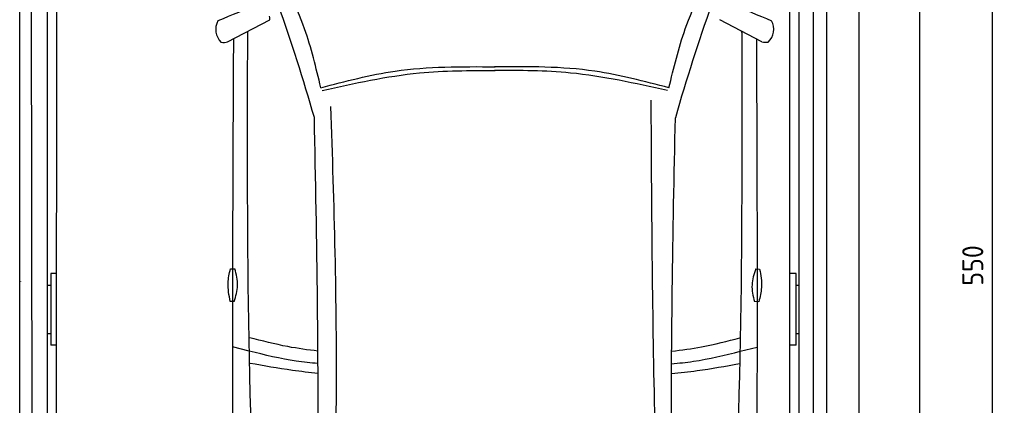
# Model space of a CAD drawing. Header units: millimetres. Extents: x 0 to 8982, y -929 to 5900.
# Tile 5 of 6: x 5707 to 8982, y 2486 to 3767. Entities that reach past the tile are written whole.
import ezdxf

# ---------------------------------------------------------------- set-up
doc = ezdxf.new("R2010")
doc.units = ezdxf.units.MM
doc.layers.get('0').update_dxf_attribs({"lineweight": 25})
doc.layers.add('4', color=3, linetype='Continuous')
for name, color, linetype, lineweight in [('car', 10, 'Continuous', 25), ('Gebäude', 7, 'Continuous', 25), ('Plattform', 7, 'Continuous', 25)]:
    doc.layers.add(name, color=color, linetype=linetype, lineweight=lineweight)
doc.styles.get("Standard").update_dxf_attribs({"font": 'ISOCP.SHX'})
doc.dimstyles.new('GEN-ISO', dxfattribs={"dimscale": 20, "dimtxt": 3.5, "dimasz": 2, "dimexe": 2, "dimexo": 1, "dimgap": 1.5, "dimtad": 1, "dimdec": 1, "dimlfac": 0.1, "dimdsep": 46, "dimtxsty": 'Standard', "dimblk": 'PUNKT', "dimcen": 2, "dimclrd": 256, "dimclre": 256, "dimclrt": 2, "dimadec": 0, "dimazin": 0, "dimtp": 0.1, "dimtm": 0.1, "dimtfac": 0.71, "dimtdec": 1, "dimtmove": 2, "dimatfit": 3, "dimldrblk": 'PUNKT', "dimfxl": 2, "dimtolj": 1, "dimarcsym": 0})

# ---------------------------------------------------------------- blocks, each defined once
blk = doc.blocks.new('Car LP')
at = {"layer": 'car'}
for p, q in [((-888, 3067.7), (-748, 3140.9)), ((889.7, 3068.2), (749.7, 3141.4)), ((-815.9, 2040.3), (-871.6, 2054.3)), ((817.6, 2039.6), (873.4, 2053.6))]:
    blk.add_line(p, q, dxfattribs=at)
for points in [[(-878.5, 2313.7), (-863.5, 2313.7)], [(869, 2313.2), (882, 2313)], [(-866.1, 2205.1), (-879.1, 2205.1)], [(879.3, 2204.5), (864.4, 2204.7)]]:
    blk.add_lwpolyline(points, dxfattribs=at)
for centre, radius, start, end in [((-6558.1, 1113.7), 6197.2, 15.94535, 19.59622), ((6559, 1108.2), 6197.2, 160.35517, 164.00603), ((-869.1, 3108.9), 58.5, 150.8177, 226.898), ((870.7, 3109.4), 58.5, 313.102, 29.1823), ((-902.4, 3121.5), 55.6, 263.2347, 285.0896), ((904.1, 3122), 55.6, 254.9104, 276.7653)]:
    blk.add_arc(centre, radius, start, end, dxfattribs=at)
for points in [[(-577.9, 2915.4), (-632, 3111.2), (-680.2, 3228.8)], [(580.4, 2914.9), (634.7, 3110.7), (682.9, 3228.2)], [(-784, 3193.9), (-920.1, 3137.4)], [(785.7, 3194.3), (921.8, 3137.9)], [(-719.9, 532.3), (-778.3, 1181.5), (-820.9, 3097.1)], [(720.3, 531.7), (779.3, 1180.8), (823.5, 3096.4)], [(-577.9, 2915.4), (-330.8, 2970.6), (2.1, 2985.1)], [(580.4, 2914.9), (333.4, 2970.3), (0.5, 2985.1)], [(-572.9, 2906.2), (-250.1, 2964.5), (2.1, 2972.9)], [(575.3, 2905.7), (252.6, 2964.3), (0.4, 2972.9)], [(-585.2, 568.2), (-526.1, 1879.2), (-544.1, 2853.5)], [(580.3, 580), (533.3, 1839), (521.2, 2874)], [(-623.3, 604.1), (-589.3, 1585.9), (-599.3, 2816.2)], [(623.8, 603.6), (590.2, 1668.7), (601.7, 2815.7)], [(-879.1, 2205.1), (-886.3, 2266.4), (-878.5, 2313.7)], [(-866.1, 2205.1), (-854.8, 2258.2), (-863.5, 2313.7)], [(869, 2313.2), (856.7, 2260.3), (864.4, 2204.7)], [(882, 2313), (888.1, 2251.6), (879.3, 2204.5)]]:
    blk.add_spline(points, degree=3, dxfattribs=at)
at = {"layer": 'car', "end_tangent": (0.109645, 0.993971)}
blk.add_spline([(-748, 3140.9), (-747.1, 3145.2), (-748.8, 3153)], degree=3, dxfattribs=at)
at = {"layer": 'car'}
for points in [[(-820.9, 3097.1), (-820.4, 3099.3), (-819.9, 3101.5), (-819.5, 3103.5)], [(823.5, 3096.4), (823, 3098.6), (822.6, 3100.8), (822.1, 3103)]]:
    blk.add_open_spline(points, degree=3, dxfattribs=at)
for points, knots in [([(-868.7, 3077.8), (-870.5, 2733.1), (-872.8, 2165.5), (-870.5, 1597.9), (-869.3, 1382.1)], [30.231792, 30.231792, 30.231792, 30.231792, 135.773846, 200.510428, 200.510428, 200.510428, 200.510428]), ([(871.3, 3077.8), (872.8, 2728.1), (874.7, 2162.6), (871.9, 1597.2), (870.5, 1381.4)], [30.867502, 30.867502, 30.867502, 30.867502, 135.773846, 200.510428, 200.510428, 200.510428, 200.510428]), ([(-587.6, 2040.3), (-620.9, 2044.2), (-698.2, 2054.8), (-773.8, 2074.4), (-814.7, 2084.4)], [6.432991, 6.432991, 6.432991, 6.432991, 16.542425, 29.830107, 29.830107, 29.830107, 29.830107]), ([(589.6, 2039.9), (622.8, 2043.7), (700, 2054.2), (775.5, 2073.7), (816.5, 2084.2)], [6.454001, 6.454001, 6.454001, 6.454001, 16.542425, 29.830107, 29.830107, 29.830107, 29.830107]), ([(-587.2, 1998.9), (-611.5, 2000.9), (-688.6, 2008.7), (-764.1, 2027.5), (-815.9, 2040.3)], [6.556459, 6.556459, 6.556459, 6.556459, 13.869915, 29.827446, 29.827446, 29.827446, 29.827446]), ([(589.1, 1998.4), (613.4, 2000.4), (690.4, 2008.2), (765.8, 2026.8), (817.6, 2039.6)], [6.580352, 6.580352, 6.580352, 6.580352, 13.869915, 29.827446, 29.827446, 29.827446, 29.827446]), ([(-587.2, 1966.1), (-615.6, 1969), (-691.9, 1977.6), (-767.6, 1991.2), (-813.3, 1999.5)], [6.632744, 6.632744, 6.632744, 6.632744, 15.228907, 29.682847, 29.682847, 29.682847, 29.682847]), ([(589.1, 1965.6), (617.4, 1968.5), (693.7, 1977), (769.3, 1990.6), (814.9, 1998.8)], [6.659247, 6.659247, 6.659247, 6.659247, 15.228907, 29.682847, 29.682847, 29.682847, 29.682847])]:
    blk.add_open_spline(points, degree=3, knots=knots, dxfattribs=at)
blk = doc.blocks.new('PUNKT')
at = {"layer": '4', "color": 0, "linetype": 'ByBlock'}
blk.add_line((-0.5, 0), (-1, 0), dxfattribs=at)
at = {"layer": '4', "color": 0, "linetype": 'ByBlock', "const_width": 0.5}
blk.add_lwpolyline([(-0.25, 0, 1), (0.25, 0, 1)], format="xyb", close=True, dxfattribs=at)
blk = doc.blocks.new('*D9')
at = {"layer": '4', "lineweight": -2, "transparency": 16777216}
for p, q in [((8520, 5700), (8982.5, 5700)), ((8942.5, 5660), (8942.5, 240.1)), ((8520, 200.1), (8982.5, 200.1))]:
    blk.add_line(p, q, dxfattribs=at)
at = {"layer": 'Defpoints', "color": 0, "transparency": 16777216}
for p in [(8500, 5700), (8500, 200.1), (8942.5, 200.1)]:
    blk.add_point(p, dxfattribs=at)
at = {"layer": '4', "lineweight": -2, "transparency": 16777216, "xscale": 40, "yscale": 40, "zscale": 40}
for p, rotation in [((8942.5, 5700), 90), ((8942.5, 200.1), 270)]:
    blk.add_blockref('PUNKT', p, dxfattribs=dict(at, rotation=rotation))
at = {"layer": '4', "color": 2, "transparency": 16777216, "insert": (8877.5, 2950.1), "char_height": 70, "attachment_point": 5, "rotation": 90}
blk.add_mtext('550', dxfattribs=at)
blk = doc.blocks.new('Gebäude_GL550_LP250')
at = {"layer": 'Gebäude'}
for p, q in [((5600, 5900), (5600, 0)), ((5400, 200), (5400, 5700))]:
    blk.add_line(p, q, dxfattribs=at)
blk = doc.blocks.new('6300_LP250_GL550')
at = {"layer": 'Plattform'}
for p, q in [((3006.8, 360.1), (3006.8, 5610.1)), ((3049.8, 360.1), (3044.8, 5610.1)), ((5599.9, 300.1), (5599.9, 5610.1)), ((5648.4, 360.2), (5647.9, 5610.1)), ((5691.4, 5610.1), (5691.5, 360.1)), ((3099.6, 300.1), (3100, 5590.1)), ((3128.9, 564.5), (3131, 5463.9)), ((5568.9, 452.1), (5568.9, 5463.2)), ((3109.9, 2924), (3109.9, 2685.6)), ((3128.9, 2924), (3109.9, 2924)), ((5589.9, 2924), (5568.9, 2924)), ((5589.9, 2685.6), (5589.9, 2924)), ((3010.4, 2897.4), (3010.4, 2897.6)), ((3099.9, 2885), (3109.9, 2885)), ((5589.9, 2885), (5599.9, 2885)), ((3099.9, 2724.2), (3109.9, 2724.2)), ((5589.9, 2724.2), (5599.9, 2724.2)), ((3129.8, 2685.6), (3109.9, 2685.6)), ((5589.9, 2685.6), (5568.9, 2685.6))]:
    blk.add_line(p, q, dxfattribs=at)

msp = doc.modelspace()

# ---------------------------------------------------------------- block references
for name, p in [('Gebäude_GL550_LP250', (3100, 0)), ('6300_LP250_GL550', (2700.03, -0.01))]:
    msp.add_blockref(name, p)
at = {"layer": 'car'}
msp.add_blockref('Car LP', (7286.5, 625.36), dxfattribs=at)

# ---------------------------------------------------------------- dimensions: what is measured, and where the dimension line sits
at = {"layer": '4'}
dim = msp.add_linear_dim(base=(8942.49, 200.11), p1=(8500, 5700), p2=(8500, 200.11), angle=90, dimstyle='GEN-ISO', override={"dimtdec": 3, "dimtolj": 0}, dxfattribs=at)
dim.commit()
dim.dimension.update_dxf_attribs({"geometry": '*D9', "text_midpoint": (8877.49, 2950.06)})

doc.saveas('drawing.dxf')
